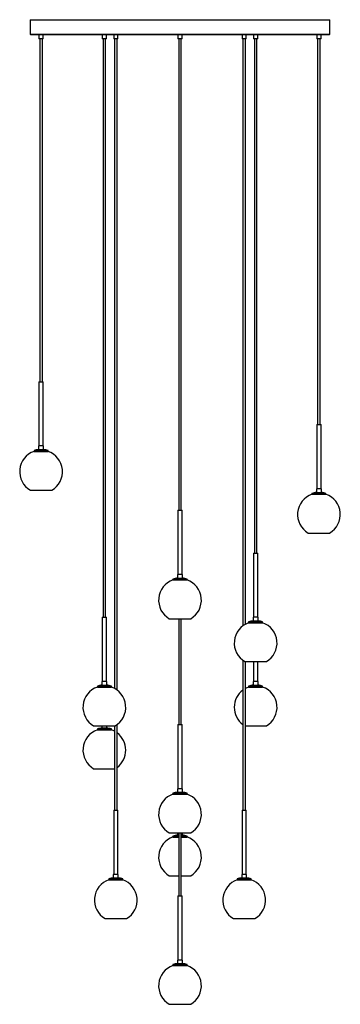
# Paper-space layout '_Frontal' of a CAD drawing. Header units: millimetres. Extents: x -375 to 375, y -2263 to 35.
import ezdxf

# ---------------------------------------------------------------- set-up
doc = ezdxf.new("R2010")
doc.units = ezdxf.units.MM

psp = doc.layouts.new('_Frontal')

# ---------------------------------------------------------------- linework, layer by layer
at = {"color": 7, "linetype": 'Continuous', "lineweight": 25}
for p, q in [((-350, 35), (-350, 1)), ((-350, 35), (350, 35)), ((350, 1), (350, 35)), ((349, 0), (-349, 0)), ((-329.7, 0), (-329.7, -10)), ((-319.7, -10), (-319.7, 0)), ((-181.8, 0), (-181.8, -10)), ((-171.8, -10), (-171.8, 0)), ((-155, 0), (-155, -10)), ((-145, -10), (-145, 0)), ((-5, 0), (-5, -10)), ((5, -10), (5, 0)), ((145, 0), (145, -10)), ((155, -10), (155, 0)), ((171.8, 0), (171.8, -10)), ((181.8, -10), (181.8, 0)), ((319.7, 0), (319.7, -10)), ((329.7, -10), (329.7, 0)), ((-319.7, -10), (-329.7, -10)), ((-327.7, -10), (-327.7, -810)), ((-321.7, -810), (-321.7, -10)), ((-171.8, -10), (-181.8, -10)), ((-179.8, -10), (-179.8, -1360)), ((-173.8, -1360), (-173.8, -10)), ((-145, -10), (-155, -10)), ((-153, -10), (-153, -1526)), ((-147, -1529.8), (-147, -10)), ((5, -10), (-5, -10)), ((-3, -10), (-3, -1110)), ((3, -1110), (3, -10)), ((155, -10), (145, -10)), ((147, -10), (147, -1379.8)), ((153, -1376), (153, -10)), ((181.8, -10), (171.8, -10)), ((173.8, -10), (173.8, -1210)), ((179.8, -1210), (179.8, -10)), ((329.7, -10), (319.7, -10)), ((321.7, -10), (321.7, -910)), ((327.7, -910), (327.7, -10)), ((-329.7, -810), (-329.7, -960)), ((-329.7, -810), (-319.7, -810)), ((-319.7, -960), (-319.7, -810)), ((319.7, -910), (319.7, -1060)), ((319.7, -910), (329.7, -910)), ((329.7, -1060), (329.7, -910)), ((-330.6, -960), (-330.6, -968.3)), ((-318.9, -960), (-330.6, -960)), ((-318.9, -968.3), (-318.9, -960)), ((-341.1, -970.6), (-341.1, -972.8)), ((-341.1, -970.6), (-308.4, -970.6)), ((-341.1, -972.8), (-308.4, -972.8)), ((-330.6, -968.3), (-318.9, -968.3)), ((-308.4, -972.8), (-308.4, -970.6)), ((-349.7, -1063.3), (-299.7, -1063.3)), ((308.4, -1070.6), (308.4, -1072.8)), ((308.4, -1070.6), (341.1, -1070.6)), ((308.4, -1072.8), (341.1, -1072.8)), ((318.9, -1060), (318.9, -1068.3)), ((330.6, -1060), (318.9, -1060)), ((318.9, -1068.3), (330.6, -1068.3)), ((330.6, -1068.3), (330.6, -1060)), ((341.1, -1072.8), (341.1, -1070.6)), ((-5, -1110), (-5, -1260)), ((-5, -1110), (5, -1110)), ((5, -1260), (5, -1110)), ((299.7, -1163.3), (349.7, -1163.3)), ((171.8, -1210), (171.8, -1360)), ((171.8, -1210), (181.8, -1210)), ((181.8, -1360), (181.8, -1210)), ((-5.9, -1260), (-5.9, -1268.3)), ((5.8, -1260), (-5.9, -1260)), ((5.8, -1268.3), (5.8, -1260)), ((-16.4, -1270.6), (-16.4, -1272.8)), ((-16.4, -1270.6), (16.4, -1270.6)), ((-16.4, -1272.8), (16.4, -1272.8)), ((-5.9, -1268.3), (5.8, -1268.3)), ((16.4, -1272.8), (16.4, -1270.6)), ((-181.8, -1360), (-181.8, -1510)), ((-181.8, -1360), (-171.8, -1360)), ((-171.8, -1510), (-171.8, -1360)), ((-25, -1363.3), (25, -1363.3)), ((-3, -1363.3), (-3, -1610)), ((3, -1610), (3, -1363.3)), ((160.4, -1370.6), (160.4, -1372.8)), ((160.4, -1370.6), (193.1, -1370.6)), ((160.4, -1372.8), (193.1, -1372.8)), ((170.9, -1360), (170.9, -1368.3)), ((182.6, -1360), (170.9, -1360)), ((170.9, -1368.3), (182.6, -1368.3)), ((182.6, -1368.3), (182.6, -1360)), ((193.1, -1372.8), (193.1, -1370.6)), ((147, -1460.2), (147, -1810)), ((151.8, -1463.3), (201.8, -1463.3)), ((153, -1810), (153, -1463.3)), ((171.8, -1463.3), (171.8, -1510)), ((181.8, -1510), (181.8, -1463.3)), ((-182.6, -1510), (-182.6, -1518.3)), ((-170.9, -1510), (-182.6, -1510)), ((-170.9, -1518.3), (-170.9, -1510)), ((170.9, -1510), (170.9, -1518.3)), ((182.6, -1510), (170.9, -1510)), ((182.6, -1518.3), (182.6, -1510)), ((-193.1, -1520.6), (-193.1, -1522.8)), ((-193.1, -1520.6), (-160.4, -1520.6)), ((-193.1, -1522.8), (-160.4, -1522.8)), ((-182.6, -1518.3), (-170.9, -1518.3)), ((-160.4, -1522.8), (-160.4, -1520.6)), ((160.4, -1520.6), (160.4, -1522.8)), ((160.4, -1520.6), (193.1, -1520.6)), ((160.4, -1522.8), (193.1, -1522.8)), ((170.9, -1518.3), (182.6, -1518.3)), ((193.1, -1522.8), (193.1, -1520.6)), ((-201.8, -1613.3), (-151.8, -1613.3)), ((-193.1, -1620.6), (-193.1, -1622.8)), ((-193.1, -1620.6), (-160.4, -1620.6)), ((-193.1, -1622.8), (-160.4, -1622.8)), ((-182.6, -1613.3), (-182.6, -1618.3)), ((-182.6, -1618.3), (-170.9, -1618.3)), ((-170.9, -1618.3), (-170.9, -1613.3)), ((-160.4, -1622.8), (-160.4, -1620.6)), ((-153, -1613.3), (-153, -1810)), ((-147, -1810), (-147, -1610.2)), ((-5, -1610), (-5, -1760)), ((-5, -1610), (5, -1610)), ((5, -1760), (5, -1610)), ((153, -1613.3), (201.8, -1613.3)), ((-201.8, -1713.3), (-153, -1713.3)), ((-5.9, -1760), (-5.9, -1768.3)), ((5.8, -1760), (-5.9, -1760)), ((-5.9, -1768.3), (5.8, -1768.3)), ((5.8, -1768.3), (5.8, -1760)), ((-16.4, -1770.6), (-16.4, -1772.8)), ((-16.4, -1770.6), (16.4, -1770.6)), ((-16.4, -1772.8), (16.4, -1772.8)), ((16.4, -1772.8), (16.4, -1770.6)), ((-155, -1810), (-155, -1960)), ((-155, -1810), (-145, -1810)), ((-145, -1960), (-145, -1810)), ((145, -1810), (145, -1960)), ((145, -1810), (155, -1810)), ((155, -1960), (155, -1810)), ((-25, -1863.3), (25, -1863.3)), ((-16.4, -1870.6), (-16.4, -1872.8)), ((-16.4, -1870.6), (-3, -1870.6)), ((-16.4, -1872.8), (-3, -1872.8)), ((-5.9, -1863.3), (-5.9, -1868.3)), ((-5.9, -1868.3), (-3, -1868.3)), ((-3, -1863.3), (-3, -2010)), ((3, -2010), (3, -1863.3)), ((3, -1868.3), (5.8, -1868.3)), ((3, -1870.6), (16.4, -1870.6)), ((3, -1872.8), (16.4, -1872.8)), ((5.8, -1868.3), (5.8, -1863.3)), ((16.4, -1872.8), (16.4, -1870.6)), ((-166.4, -1970.6), (-166.4, -1972.8)), ((-166.4, -1970.6), (-133.6, -1970.6)), ((-166.4, -1972.8), (-133.6, -1972.8)), ((-155.9, -1968.3), (-144.2, -1968.3)), ((-155.9, -1960), (-155.9, -1968.3)), ((-144.2, -1960), (-155.9, -1960)), ((-144.2, -1968.3), (-144.2, -1960)), ((-133.6, -1972.8), (-133.6, -1970.6)), ((-25, -1963.3), (-3, -1963.3)), ((3, -1963.3), (25, -1963.3)), ((133.6, -1970.6), (133.6, -1972.8)), ((133.6, -1970.6), (166.4, -1970.6)), ((133.6, -1972.8), (166.4, -1972.8)), ((144.2, -1960), (144.2, -1968.3)), ((155.8, -1960), (144.2, -1960)), ((144.2, -1968.3), (155.8, -1968.3)), ((155.8, -1968.3), (155.8, -1960)), ((166.4, -1972.8), (166.4, -1970.6)), ((-5, -2010), (-5, -2160)), ((-5, -2010), (5, -2010)), ((5, -2160), (5, -2010)), ((-175, -2063.3), (-125, -2063.3)), ((125, -2063.3), (175, -2063.3)), ((-5.9, -2160), (-5.9, -2168.3)), ((5.8, -2160), (-5.9, -2160)), ((5.8, -2168.3), (5.8, -2160)), ((-16.4, -2170.6), (-16.4, -2172.8)), ((-16.4, -2170.6), (16.4, -2170.6)), ((-16.4, -2172.8), (16.4, -2172.8)), ((-5.9, -2168.3), (5.8, -2168.3)), ((16.4, -2172.8), (16.4, -2170.6)), ((-25, -2263.3), (25, -2263.3))]:
    psp.add_line(p, q, dxfattribs=at)
at = {"color": 8, "linetype": 'Continuous', "lineweight": 25}
psp.add_line((-350, 1), (350, 1), dxfattribs=at)
at = {"color": 7, "linetype": 'Continuous', "lineweight": 25, "flags": 128}
for points in [[(160.4, -1522.8), (156.5, -1524.3), (153, -1526)], [(-153, -1626), (-156.3, -1624.4), (-160.4, -1622.8)]]:
    psp.add_lwpolyline(points, dxfattribs=at)
at = {"color": 7, "linetype": 'Continuous', "lineweight": 25}
for centre, radius, start, end in [((-349, 1), 1, 180, 270), ((349, 1), 1, 270, 360), ((-324.7, -1020), 50, 109.108, 240), ((-324.7, -1020), 52, 96.4594, 108.3463), ((-324.7, -1020), 52, 71.6537, 83.5406), ((-324.7, -1020), 50, 300, 70.892), ((324.7, -1120), 50, 109.108, 240), ((324.7, -1120), 52, 96.4594, 108.3463), ((324.7, -1120), 52, 71.6537, 83.5406), ((324.7, -1120), 50, 300, 70.892), ((0, -1320), 50, 109.108, 240), ((0, -1320), 52, 96.4594, 108.3463), ((0, -1320), 52, 71.6537, 83.5406), ((0, -1320), 50, 300, 70.892), ((176.8, -1420), 50, 109.108, 240), ((176.8, -1420), 52, 96.4594, 108.3463), ((176.8, -1420), 52, 71.6537, 83.5406), ((176.8, -1420), 50, 300, 70.892), ((-176.8, -1570), 50, 109.108, 240), ((-176.8, -1570), 52, 96.4594, 108.3463), ((-176.8, -1570), 52, 71.6537, 83.5406), ((-176.8, -1570), 50, 300, 70.892), ((176.8, -1570), 50, 126.5507, 233.4493), ((176.8, -1570), 52, 96.4594, 108.3463), ((176.8, -1570), 52, 71.6537, 83.5406), ((176.8, -1570), 50, 300, 70.892), ((-176.8, -1670), 50, 109.108, 240), ((-176.8, -1670), 52, 96.4594, 108.3463), ((-176.8, -1670), 52, 71.6537, 83.5406), ((-176.8, -1670), 50, 306.5507, 53.4493), ((0, -1820), 52, 96.4594, 108.3463), ((0, -1820), 52, 71.6537, 83.5406), ((0, -1820), 50, 109.108, 240), ((0, -1820), 50, 300, 70.892), ((0, -1920), 50, 109.108, 240), ((0, -1920), 52, 96.4594, 108.3463), ((0, -1920), 52, 71.6537, 83.5406), ((0, -1920), 50, 300, 70.892), ((-150, -2020), 50, 109.108, 240), ((-150, -2020), 52, 96.4594, 108.3463), ((-150, -2020), 52, 71.6537, 83.5406), ((-150, -2020), 50, 300, 70.892), ((150, -2020), 50, 109.108, 240), ((150, -2020), 52, 96.4594, 108.3463), ((150, -2020), 52, 71.6537, 83.5406), ((150, -2020), 50, 300, 70.892), ((0, -2220), 50, 109.108, 240), ((0, -2220), 52, 96.4594, 108.3463), ((0, -2220), 52, 71.6537, 83.5406), ((0, -2220), 50, 300, 70.892)]:
    psp.add_arc(centre, radius, start, end, dxfattribs=at)

doc.saveas('drawing.dxf')
